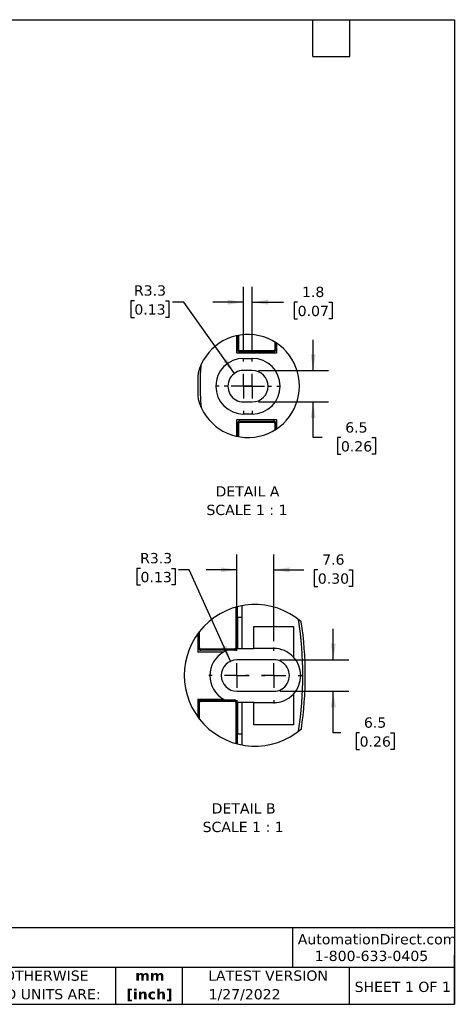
# Model space of a CAD drawing. Header units: millimetres. Extents: x 13 to 546, y 13 to 419.
# Tile 23 of 23: x 366 to 546, y 13 to 419. Entities that reach past the tile are written whole.
import ezdxf

# ---------------------------------------------------------------- set-up
doc = ezdxf.new("R2010")
doc.units = ezdxf.units.MM
doc.header["$LTSCALE"] = 2
doc.linetypes.add('SLD-Center', pattern=[19.05, 15.24, -1.27, 1.27, -1.27])
doc.linetypes.add('SLD-Solid', pattern=[0])
doc.layers.add('CENTER', color=40, linetype='SLD-Center')
doc.layers.add('SLD-DEFPOINTS', color=7, linetype='Continuous')
doc.layers.add('DIMENSIONS', color=140, linetype='SLD-Solid', lineweight=25)
doc.layers.add('TEXT', color=140, linetype='SLD-Solid', lineweight=25)
doc.styles.add('SLDTEXTSTYLE0', font='VERDANA.TTF')
doc.styles.add('SLDTEXTSTYLE1', font='VERDANAB.TTF')
doc.dimstyles.new('SLDDIMSTYLE3', dxfattribs={"dimtxt": 4.316016, "dimasz": 6.604, "dimexe": 0, "dimexo": 0.0625, "dimgap": 1.079004, "dimtad": 0, "dimtih": 1, "dimtoh": 1, "dimlfac": 0.5, "dimrnd": 1e-09, "dimzin": 12, "dimdsep": 46, "dimtxsty": 'SLDTEXTSTYLE0', "dimsah": 1, "dimcen": 0.09, "dimadec": 0, "dimazin": 3, "dimtfac": 1, "dimtmove": 0, "dimatfit": 0, "dimfxl": 0, "dimfrac": 2, "dimtolj": 1, "dimtzin": 12, "dimarcsym": 0})
doc.dimstyles.new('SLDDIMSTYLE4', dxfattribs={"dimtxt": 4.316016, "dimasz": 6.604, "dimexe": 0, "dimexo": 0.0625, "dimgap": 1.079004, "dimtad": 0, "dimtih": 1, "dimtoh": 1, "dimlfac": 0.5, "dimrnd": 1e-09, "dimzin": 12, "dimdsep": 46, "dimtxsty": 'SLDTEXTSTYLE0', "dimsah": 1, "dimcen": 0, "dimadec": 0, "dimazin": 3, "dimtfac": 1, "dimtofl": 0, "dimtmove": 0, "dimatfit": 3, "dimfxl": 0, "dimfrac": 2, "dimtolj": 1, "dimtzin": 12, "dimarcsym": 0})

# ---------------------------------------------------------------- blocks, each defined once
blk = doc.blocks.new('SW_NOTE_0_1')
at = {"layer": 'TEXT', "color": 0, "char_height": 4.233, "attachment_point": 2, "style": 'SLDTEXTSTYLE1'}
for s, insert in [('mm', (5.69, 5.38)), ('[inch]', (5.52, -2.27))]:
    blk.add_mtext(s, dxfattribs=dict(at, insert=insert))
blk = doc.blocks.new('SW_NOTE_0_2')
at = {"layer": 'TEXT', "color": 0, "char_height": 4.2333, "attachment_point": 1, "style": 'SLDTEXTSTYLE0'}
for s, insert in [('UNLESS OTHERWISE ', (0, 5.38)), ('SPECIFIED UNITS ARE:', (0, -2.27))]:
    blk.add_mtext(s, dxfattribs=dict(at, insert=insert))
blk = doc.blocks.new('_D_8')
at = {"layer": 'DIMENSIONS'}
for p, q in [((459.01, 281.94), (459.01, 308.84)), ((462.61, 281.94), (462.61, 308.84)), ((459.01, 302.49), (446.31, 302.49)), ((462.61, 302.49), (475.49, 302.49)), ((481.34, 302.49), (479.89, 302.49)), ((479.89, 302.49), (479.89, 295.64)), ((494.17, 302.49), (495.62, 302.49)), ((495.62, 302.49), (495.62, 295.64)), ((479.89, 295.64), (481.34, 295.64)), ((495.62, 295.64), (494.17, 295.64))]:
    blk.add_line(p, q, dxfattribs=at)
for points in [[(459.01, 302.49), (452.41, 303.51), (452.41, 301.48)], [(462.61, 302.49), (469.21, 301.48), (469.21, 303.51)]]:
    blk.add_solid(points, dxfattribs=at)
at = {"layer": 'DIMENSIONS', "char_height": 4.233, "attachment_point": 1, "style": 'SLDTEXTSTYLE0'}
for s, insert in [('1.8', (483.14, 308.84)), ('0.07', (481.34, 301.01))]:
    blk.add_mtext(s, dxfattribs=dict(at, insert=insert))
blk = doc.blocks.new('_D_9')
at = {"layer": 'DIMENSIONS'}
for p, q in [((487.75, 274.32), (487.75, 287.02)), ((465.15, 274.32), (494.1, 274.32)), ((465.15, 261.32), (494.1, 261.32)), ((487.75, 246.59), (487.75, 261.32)), ((491.43, 246.59), (487.75, 246.59)), ((499.22, 246.59), (497.77, 246.59)), ((497.77, 246.59), (497.77, 239.73)), ((512.04, 246.59), (513.49, 246.59)), ((513.49, 246.59), (513.49, 239.73)), ((497.77, 239.73), (499.22, 239.73)), ((513.49, 239.73), (512.04, 239.73))]:
    blk.add_line(p, q, dxfattribs=at)
for points in [[(487.75, 274.32), (488.77, 280.93), (486.74, 280.93)], [(487.75, 261.32), (486.74, 254.72), (488.77, 254.72)]]:
    blk.add_solid(points, dxfattribs=at)
at = {"layer": 'DIMENSIONS', "char_height": 4.233, "attachment_point": 1, "style": 'SLDTEXTSTYLE0'}
for s, insert in [('6.5', (501.01, 252.93)), ('0.26', (499.22, 245.11))]:
    blk.add_mtext(s, dxfattribs=dict(at, insert=insert))
blk = doc.blocks.new('_D_10')
at = {"layer": 'DIMENSIONS'}
for p, q in [((413.85, 303.1), (412.4, 303.1)), ((412.4, 303.1), (412.4, 296.24)), ((426.67, 303.1), (428.12, 303.1)), ((428.12, 303.1), (428.12, 296.24)), ((434.26, 302.49), (429.57, 302.49)), ((455.23, 273.11), (434.26, 302.49)), ((412.4, 296.24), (413.85, 296.24)), ((428.12, 296.24), (426.67, 296.24))]:
    blk.add_line(p, q, dxfattribs=at)
blk.add_solid([(455.23, 273.11), (452.22, 279.08), (450.57, 277.9)], dxfattribs=at)
at = {"layer": 'DIMENSIONS', "char_height": 4.233, "attachment_point": 1, "style": 'SLDTEXTSTYLE0'}
for s, insert in [('R3.3', (413.68, 309.45)), ('0.13', (413.85, 301.62))]:
    blk.add_mtext(s, dxfattribs=dict(at, insert=insert))
blk = doc.blocks.new('SW_NOTE_0_7')
at = {"layer": 'TEXT', "color": 0, "attachment_point": 2, "style": 'SLDTEXTSTYLE0'}
for s, insert, char_height in [('DETAIL A', (12.83, 5.38), 4.233), ('SCALE 1 : 1', (12.62, -2.27), 4.2333)]:
    blk.add_mtext(s, dxfattribs=dict(at, insert=insert, char_height=char_height))
blk = doc.blocks.new('SW_CENTERMARKSYMBOL_19')
at = {"layer": 'CENTER', "color": 0}
for p, q in [((0, 10.16), (0, 11.58)), ((0, 0), (0, 5.08)), ((-10.16, 0), (-11.58, 0)), ((0, 0), (-5.08, 0)), ((0, 0), (0, -5.08)), ((0, 0), (5.08, 0)), ((10.16, 0), (11.58, 0)), ((0, -10.16), (0, -11.58))]:
    blk.add_line(p, q, dxfattribs=at)
blk = doc.blocks.new('SW_CENTERMARKSYMBOL_20')
at = {"layer": 'CENTER', "color": 0}
for p, q in [((0, 10.16), (0, 11.58)), ((0, 0), (0, 5.08)), ((-10.16, 0), (-11.58, 0)), ((0, 0), (-5.08, 0)), ((0, 0), (0, -5.08)), ((0, 0), (5.08, 0)), ((10.16, 0), (11.58, 0)), ((0, -10.16), (0, -11.58))]:
    blk.add_line(p, q, dxfattribs=at)
blk = doc.blocks.new('_D_11')
at = {"layer": 'DIMENSIONS'}
for p, q in [((456.24, 162.53), (456.24, 198.38)), ((471.44, 162.53), (471.44, 198.38)), ((456.24, 192.03), (443.54, 192.03)), ((471.44, 192.03), (483.83, 192.03)), ((489.68, 192.03), (488.23, 192.03)), ((488.23, 192.03), (488.23, 185.17)), ((502.5, 192.03), (503.95, 192.03)), ((503.95, 192.03), (503.95, 185.17)), ((488.23, 185.17), (489.68, 185.17)), ((503.95, 185.17), (502.5, 185.17))]:
    blk.add_line(p, q, dxfattribs=at)
for points in [[(456.24, 192.03), (449.63, 193.05), (449.63, 191.02)], [(471.44, 192.03), (478.04, 191.02), (478.04, 193.05)]]:
    blk.add_solid(points, dxfattribs=at)
at = {"layer": 'DIMENSIONS', "char_height": 4.233, "attachment_point": 1, "style": 'SLDTEXTSTYLE0'}
for s, insert in [('7.6', (491.47, 198.38)), ('0.30', (489.68, 190.55))]:
    blk.add_mtext(s, dxfattribs=dict(at, insert=insert))
blk = doc.blocks.new('_D_12')
at = {"layer": 'DIMENSIONS'}
for p, q in [((496.09, 154.91), (496.09, 167.61)), ((473.98, 154.91), (502.44, 154.91)), ((473.98, 141.91), (502.44, 141.91)), ((496.09, 124.76), (496.09, 141.91)), ((499.17, 124.76), (496.09, 124.76)), ((506.95, 124.76), (505.5, 124.76)), ((505.5, 124.76), (505.5, 117.9)), ((519.77, 124.76), (521.22, 124.76)), ((521.22, 124.76), (521.22, 117.9)), ((505.5, 117.9), (506.95, 117.9)), ((521.22, 117.9), (519.77, 117.9))]:
    blk.add_line(p, q, dxfattribs=at)
for points in [[(496.09, 154.91), (497.1, 161.51), (495.07, 161.51)], [(496.09, 141.91), (495.07, 135.3), (497.1, 135.3)]]:
    blk.add_solid(points, dxfattribs=at)
at = {"layer": 'DIMENSIONS', "char_height": 4.233, "attachment_point": 1, "style": 'SLDTEXTSTYLE0'}
for s, insert in [('6.5', (508.74, 131.11)), ('0.26', (506.95, 123.28))]:
    blk.add_mtext(s, dxfattribs=dict(at, insert=insert))
blk = doc.blocks.new('_D_13')
at = {"layer": 'DIMENSIONS'}
for p, q in [((416.39, 192.64), (414.94, 192.64)), ((414.94, 192.64), (414.94, 185.78)), ((429.22, 192.64), (430.66, 192.64)), ((430.66, 192.64), (430.66, 185.78)), ((436.54, 192.03), (432.11, 192.03)), ((453.56, 154.33), (436.54, 192.03)), ((414.94, 185.78), (416.39, 185.78)), ((430.66, 185.78), (429.22, 185.78))]:
    blk.add_line(p, q, dxfattribs=at)
blk.add_solid([(453.56, 154.33), (451.77, 160.77), (449.92, 159.93)], dxfattribs=at)
at = {"layer": 'DIMENSIONS', "char_height": 4.233, "attachment_point": 1, "style": 'SLDTEXTSTYLE0'}
for s, insert in [('R3.3', (416.22, 198.98)), ('0.13', (416.39, 191.16))]:
    blk.add_mtext(s, dxfattribs=dict(at, insert=insert))
blk = doc.blocks.new('SW_NOTE_0_8')
at = {"layer": 'TEXT', "color": 0, "attachment_point": 2, "style": 'SLDTEXTSTYLE0'}
for s, insert, char_height in [('DETAIL B', (12.83, 5.38), 4.233), ('SCALE 1 : 1', (12.63, -2.27), 4.2333)]:
    blk.add_mtext(s, dxfattribs=dict(at, insert=insert, char_height=char_height))
blk = doc.blocks.new('SW_CENTERMARKSYMBOL_21')
at = {"layer": 'CENTER', "color": 0}
for p, q in [((0, 10.16), (0, 11.58)), ((0, 0), (0, 5.08)), ((-10.16, 0), (-11.58, 0)), ((0, 0), (-5.08, 0)), ((0, 0), (0, -5.08)), ((0, 0), (5.08, 0)), ((10.16, 0), (11.58, 0)), ((0, -10.16), (0, -11.58))]:
    blk.add_line(p, q, dxfattribs=at)
blk = doc.blocks.new('SW_CENTERMARKSYMBOL_22')
at = {"layer": 'CENTER', "color": 0}
for p, q in [((0, 10.16), (0, 11.58)), ((0, 0), (0, 5.08)), ((-10.16, 0), (-11.58, 0)), ((0, 0), (-5.08, 0)), ((0, 0), (0, -5.08)), ((0, 0), (5.08, 0)), ((10.16, 0), (11.58, 0)), ((0, -10.16), (0, -11.58))]:
    blk.add_line(p, q, dxfattribs=at)

msp = doc.modelspace()

# ---------------------------------------------------------------- linework, layer by layer
for p, q in [((456.21, 281.525), (456.21, 288.68)), ((456.51, 282.925), (456.51, 288.744)), ((457.01, 282.925), (457.01, 288.84)), ((471.91, 286.036), (471.91, 282.925)), ((472.41, 285.719), (472.41, 282.925)), ((472.61, 285.587), (472.61, 281.525)), ((472.61, 281.525), (456.21, 281.525)), ((456.51, 282.925), (457.01, 282.925)), ((471.41, 282.425), (457.51, 282.425)), ((457.51, 281.925), (457.51, 282.425)), ((471.41, 281.925), (457.51, 281.925)), ((471.41, 281.925), (471.41, 282.425)), ((472.41, 282.925), (471.91, 282.925)), ((459.01, 279.325), (462.61, 279.325)), ((462.61, 274.325), (459.01, 274.325)), ((459.01, 261.325), (462.61, 261.325)), ((462.61, 256.325), (459.01, 256.325)), ((456.21, 254.125), (472.61, 254.125)), ((456.21, 247.125), (456.21, 254.125)), ((456.51, 247.061), (456.51, 252.425)), ((456.51, 252.425), (457.01, 252.425)), ((457.01, 246.965), (457.01, 252.425)), ((457.51, 253.425), (457.51, 252.925)), ((457.51, 253.425), (471.41, 253.425)), ((457.51, 252.925), (471.41, 252.925)), ((471.41, 253.425), (471.41, 252.925)), ((471.91, 252.425), (471.91, 249.77)), ((472.41, 252.425), (471.91, 252.425)), ((472.41, 252.425), (472.41, 250.086)), ((472.61, 254.125), (472.61, 250.218)), ((455.735, 176.58), (455.735, 159.807)), ((456.235, 176.718), (456.235, 159.807)), ((456.435, 172.407), (456.435, 176.77)), ((458.435, 159.607), (458.435, 177.211)), ((458.435, 172.407), (456.435, 172.407)), ((456.435, 172.407), (456.435, 159.607)), ((440.835, 159.807), (440.835, 166.636)), ((463.235, 168.707), (479.635, 168.707)), ((463.235, 159.607), (463.235, 168.707)), ((479.635, 168.707), (479.635, 156.036)), ((440.035, 165.579), (440.035, 158.107)), ((440.335, 159.807), (440.335, 165.987)), ((440.335, 159.807), (440.835, 159.807)), ((441.335, 158.807), (441.335, 159.307)), ((455.235, 159.307), (441.335, 159.307)), ((455.235, 158.807), (441.335, 158.807)), ((455.235, 159.307), (455.235, 158.807)), ((456.235, 159.807), (455.735, 159.807)), ((456.435, 159.607), (458.435, 159.607)), ((458.435, 159.607), (463.235, 159.607)), ((471.435, 159.607), (463.235, 159.607)), ((450.636, 158.107), (440.035, 158.107)), ((471.435, 154.907), (456.235, 154.907)), ((440.035, 138.707), (450.636, 138.707)), ((440.035, 138.707), (440.035, 131.378)), ((441.335, 138.307), (441.335, 137.807)), ((441.335, 138.307), (455.235, 138.307)), ((455.235, 137.807), (455.235, 138.307)), ((456.235, 141.907), (471.435, 141.907)), ((479.635, 140.778), (479.635, 128.107)), ((440.335, 130.97), (440.335, 137.307)), ((440.835, 137.307), (440.335, 137.307)), ((440.835, 130.321), (440.835, 137.307)), ((441.335, 137.807), (455.235, 137.807)), ((455.735, 137.307), (455.735, 120.377)), ((456.235, 137.307), (455.735, 137.307)), ((456.235, 137.307), (456.235, 120.239)), ((456.435, 137.207), (456.435, 124.407)), ((458.435, 137.207), (456.435, 137.207)), ((463.235, 137.207), (458.435, 137.207)), ((458.435, 119.746), (458.435, 137.207)), ((463.235, 128.107), (463.235, 137.207)), ((463.235, 137.207), (471.435, 137.207)), ((479.635, 128.107), (463.235, 128.107)), ((456.435, 124.407), (458.435, 124.407)), ((456.435, 120.187), (456.435, 124.407))]:
    msp.add_line(p, q)
for centre, radius, start, end in [((457.51, 282.925), 1, 180.00032, 269.99979), ((471.41, 282.925), 1, 270.00021, 359.99968), ((459.01, 267.825), 11.5, 90, 270), ((462.61, 267.825), 11.5, 270, 90), ((536.866, 267.977), 96.819, 176.88035, 183.23109), ((459.01, 267.825), 6.5, 89.99995, 270.00005), ((462.61, 267.825), 6.5, 270.00008, 89.99992), ((457.51, 252.425), 1, 90.0003, 179.99959), ((471.41, 252.425), 1, 0.00041, 89.9997), ((335.253, 148.403), 148.243, 351.09583, 8.97193), ((334.078, 148.397), 150.417, 351.60002, 8.4719), ((441.335, 159.807), 1, 179.99895, 270.0003), ((456.235, 148.407), 11.2, 111.7869, 119.99479), ((455.235, 159.807), 1, 269.9997, 0.00105), ((456.235, 148.406), 11.201, 88.97685, 90.10327), ((471.435, 148.407), 11.2, 42.93362, 90.00007), ((456.235, 148.407), 11.2, 119.99467, 240.00533), ((456.235, 148.407), 6.5, 90.00008, 269.99992), ((471.435, 148.407), 6.5, 269.99995, 90.00005), ((471.435, 148.407), 11.2, 317.06645, 42.93355), ((441.335, 137.307), 1, 89.9997, 180.00105), ((456.236, 148.407), 11.2, 240.00526, 244.3936), ((455.235, 137.307), 1, 359.99895, 90.0003), ((471.435, 148.407), 11.2, 269.99993, 317.06638), ((456.235, 148.402), 11.195, 269.99969, 271.02327)]:
    msp.add_arc(centre, radius, start, end)
for points, knots in [([(457.51, 282.425), (457.445, 282.432), (457.314, 282.448), (457.148, 282.562), (457.034, 282.728), (457.018, 282.859), (457.01, 282.925)], [0, 0, 0, 0, 0.249996, 0.5000032, 0.7499988, 1, 1, 1, 1]), ([(471.91, 282.925), (471.903, 282.859), (471.887, 282.728), (471.773, 282.562), (471.607, 282.448), (471.476, 282.432), (471.41, 282.425)], [0, 0, 0, 0, 0.2499997, 0.5000081, 0.7500017, 1, 1, 1, 1]), ([(441.355, 276.573), (441.327, 276.264), (440.959, 272.239), (440.939, 266.381), (441.306, 260.868), (441.425, 259.077)], [0, 0, 0, 0, 0.0531816, 0.6924933, 1, 1, 1, 1]), ([(457.01, 252.425), (457.018, 252.49), (457.034, 252.621), (457.148, 252.787), (457.314, 252.901), (457.445, 252.917), (457.51, 252.925)], [0, 0, 0, 0, 0.2500002, 0.4999961, 0.7500035, 1, 1, 1, 1]), ([(471.41, 252.925), (471.476, 252.917), (471.607, 252.901), (471.773, 252.787), (471.887, 252.621), (471.903, 252.49), (471.91, 252.425)], [0, 0, 0, 0, 0.2499988, 0.4999926, 0.7500013, 1, 1, 1, 1]), ([(441.335, 159.307), (441.272, 159.313), (441.175, 159.324), (441.058, 159.386), (440.955, 159.471), (440.856, 159.61), (440.842, 159.741), (440.835, 159.807)], [0, 0, 0, 0, 0.2396108, 0.3714892, 0.5003507, 0.7509797, 1, 1, 1, 1]), ([(455.235, 159.307), (455.301, 159.313), (455.432, 159.327), (455.571, 159.427), (455.656, 159.53), (455.718, 159.646), (455.729, 159.744), (455.735, 159.807)], [0, 0, 0, 0, 0.249013, 0.4996383, 0.6285149, 0.7603841, 1, 1, 1, 1]), ([(440.835, 137.307), (440.842, 137.37), (440.852, 137.467), (440.915, 137.584), (440.999, 137.687), (441.138, 137.786), (441.27, 137.8), (441.335, 137.807)], [0, 0, 0, 0, 0.2396149, 0.3714842, 0.5003618, 0.7509866, 1, 1, 1, 1]), ([(455.235, 137.807), (455.298, 137.8), (455.396, 137.79), (455.512, 137.727), (455.615, 137.643), (455.715, 137.504), (455.729, 137.372), (455.735, 137.307)], [0, 0, 0, 0, 0.23961113, 0.37148903, 0.50035058, 0.75097964, 1, 1, 1, 1])]:
    msp.add_open_spline(points, degree=3, knots=knots)
at = {"layer": 'SLD-DEFPOINTS'}
for centre, radius, start, end in [((460.783, 267.903), 21.275, 0.00001, 165.45481), ((460.783, 267.903), 21.275, 194.65652, 0), ((463.722, 148.479), 29.215, 49.0902, 310.98173)]:
    msp.add_arc(centre, radius, start, end, dxfattribs=at)
at = {"layer": 'TEXT'}
for p, q in [((12.7, 419.1), (546.1, 419.1)), ((487.68, 403.86), (487.68, 419.1)), ((502.92, 403.86), (502.92, 419.1)), ((546.1, 419.1), (546.1, 12.7)), ((487.68, 403.86), (502.92, 403.86)), ((546.1, 44.252), (12.7, 44.252)), ((479.151, 44.252), (479.151, 27.94)), ((546.1, 12.7), (546.1, 33.02)), ((546.1, 27.94), (12.7, 27.94)), ((406.049, 27.94), (406.049, 12.7)), ((433.624, 27.94), (433.624, 12.7)), ((502.697, 27.94), (502.697, 12.7)), ((12.7, 12.7), (546.1, 12.7))]:
    msp.add_line(p, q, dxfattribs=at)

# ---------------------------------------------------------------- block references
at = {"layer": 'CENTER'}
for name, p in [('SW_CENTERMARKSYMBOL_19', (459.01, 267.825)), ('SW_CENTERMARKSYMBOL_20', (462.61, 267.825)), ('SW_CENTERMARKSYMBOL_21', (456.235, 148.407)), ('SW_CENTERMARKSYMBOL_22', (471.435, 148.407))]:
    msp.add_blockref(name, p, dxfattribs=at)
at = {"layer": 'TEXT'}
for name, p in [('SW_NOTE_0_7', (447.769, 221.156)), ('SW_NOTE_0_8', (446.182, 90.298)), ('SW_NOTE_0_2', (335.216, 21.271)), ('SW_NOTE_0_1', (414.572, 21.253))]:
    msp.add_blockref(name, p, dxfattribs=at)

# ---------------------------------------------------------------- texts
at = {"layer": 'TEXT', "style": 'SLDTEXTSTYLE0'}
for s, insert, char_height, attachment_point in [('AutomationDirect.com', (481.39, 41.673), 4.23333, 1), ('1-800-633-0405', (488.383, 34.794), 4.23333, 1), ('LATEST VERSION', (469.104, 26.648), 4.23333, 2), ('SHEET 1 OF 1', (504.883, 22.023), 4.23333, 1), ('1/27/2022', (459.403, 18.973), 4.2333, 2)]:
    msp.add_mtext(s, dxfattribs=dict(at, insert=insert, char_height=char_height, attachment_point=attachment_point))

# ---------------------------------------------------------------- dimensions: what is measured, and where the dimension line sits
at = {"layer": 'DIMENSIONS'}
for center, mpoint, picture, middle in [((459.01, 267.825), (455.234, 273.115), '_D_10', (420.258, 302.495)), ((456.235, 148.407), (453.561, 154.331), '_D_13', (422.803, 192.034))]:
    dim = msp.add_radius_dim(center=center, mpoint=mpoint, dimstyle='SLDDIMSTYLE4', dxfattribs=at)
    dim.commit()
    dim.dimension.update_dxf_attribs({"geometry": picture, "text_midpoint": middle, "dimtype": 164})
dim = msp.add_linear_dim(base=(462.61, 302.495), p1=(459.01, 279.405), p2=(462.61, 279.405), dimstyle='SLDDIMSTYLE3', dxfattribs=at)
dim.commit()
dim.dimension.update_dxf_attribs({"geometry": '_D_8', "text_midpoint": (487.754, 302.495), "dimtype": 160})
for base, p1, p2, angle, picture, middle in [((487.754, 261.325), (462.61, 274.325), (462.61, 261.325), 90, '_D_9', (487.754, 246.588)), ((471.435, 192.034), (456.235, 159.987), (471.435, 159.987), 0, '_D_11', (496.088, 192.034)), ((496.088, 141.907), (471.435, 154.907), (471.435, 141.907), 90, '_D_12', (496.088, 124.762))]:
    dim = msp.add_linear_dim(base=base, p1=p1, p2=p2, angle=angle, dimstyle='SLDDIMSTYLE3', dxfattribs=at)
    dim.commit()
    dim.dimension.update_dxf_attribs({"geometry": picture, "text_midpoint": middle, "dimtype": 160})

doc.saveas('drawing.dxf')
